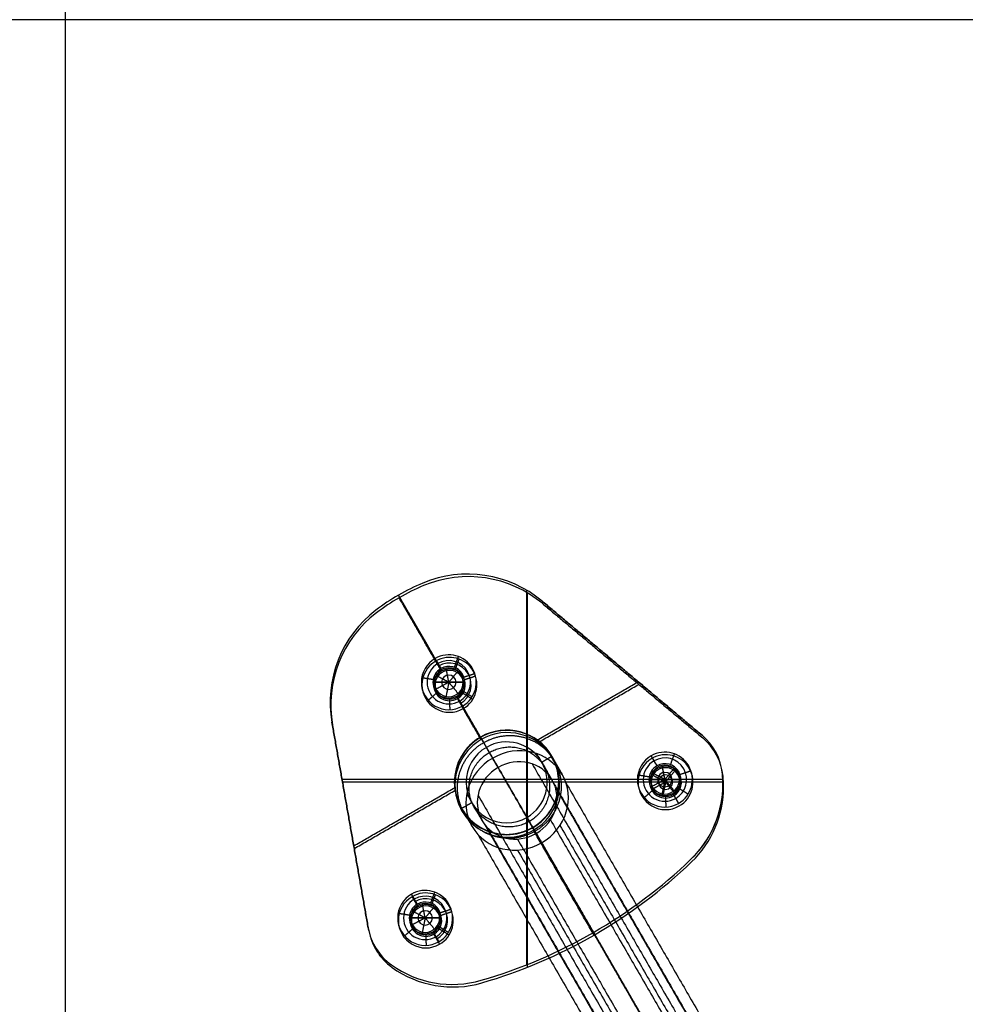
# Model space of a CAD drawing. Header units: millimetres. Extents: x -308 to 308, y -299 to 301.
# Tile 8 of 10: x 0 to 163, y -170 to 1. Entities that reach past the tile are written whole.
import ezdxf

# ---------------------------------------------------------------- set-up
doc = ezdxf.new("R2010")
doc.units = ezdxf.units.MM
doc.header["$MEASUREMENT"] = 0
doc.layers.add('Soround legs', color=7, linetype='Continuous', true_color=0x616161)
doc.layers.add('Sorund table top', color=7, linetype='Continuous', true_color=0x6d9c84)

msp = doc.modelspace()

# ---------------------------------------------------------------- linework, layer by layer
at = {"layer": 'Soround legs'}
for centre, radius, start, end in [((77.15, -115.3, 420.53), 20, 50, 112.8051), ((77.15, -115.3, 422.53), 20, 50, 112.8051), ((77.15, -115.3, 421.53), 20, 50, 112.8051), ((77.15, -115.3, 420.53), 20, 50, 112.8051), ((77.15, -115.3, 422.53), 20, 50, 112.8051), ((77.15, -115.3, 422.53), 20, 50, 112.8051), ((77.15, -115.3, 422.53), 20, 50, 112.8051), ((77.15, -115.3, 420.53), 20, 50, 112.8051), ((77.15, -115.3, 421.53), 20, 50, 112.8051), ((83.89, -131.34, 422.53), 37.4, 112.8051, 127.1949), ((83.89, -131.34, 422.53), 37.4, 112.8051, 127.1949), ((83.89, -131.34, 420.53), 37.4, 112.8051, 127.1949), ((83.89, -131.34, 421.53), 37.4, 112.8051, 127.1949), ((83.89, -131.34, 422.53), 37.4, 112.8051, 120), ((83.89, -131.34, 420.53), 37.4, 112.8051, 120), ((83.89, -131.34, 421.53), 37.4, 112.8051, 120), ((83.89, -131.34, 420.53), 37.4, 112.8051, 120), ((83.89, -131.34, 422.53), 37.4, 112.8051, 120), ((83.89, -131.34, 420.53), 37.4, 120, 127.1949), ((83.89, -131.34, 422.53), 37.4, 120, 127.1949), ((83.89, -131.34, 422.53), 37.4, 120, 127.1949), ((83.89, -131.34, 420.53), 37.4, 120, 127.1949), ((83.89, -131.34, 421.53), 37.4, 120, 127.1949), ((73.38, -117.48, 420.53), 20, 127.1949, 190), ((73.38, -117.48, 422.53), 20, 127.1949, 190), ((73.38, -117.48, 421.53), 20, 127.1949, 190), ((73.38, -117.48, 420.53), 20, 127.1949, 190), ((73.38, -117.48, 422.53), 20, 127.1949, 190), ((73.38, -117.48, 422.53), 20, 127.1949, 190), ((73.38, -117.48, 422.53), 20, 127.1949, 190), ((73.38, -117.48, 420.53), 20, 127.1949, 190), ((73.38, -117.48, 421.53), 20, 127.1949, 190), ((73.89, -114.02, 420.53), 4.75, 120, 300), ((73.89, -114.02, 420.53), 4.75, 120, 300), ((73.89, -114.02, 420.53), 4.75, 300, 120), ((73.89, -114.02, 420.53), 4.75, 300, 120), ((73.89, -114.02, 421.53), 3.75, 300, 120), ((73.89, -114.02, 421.53), 3.75, 120, 300), ((73.89, -114.02, 422.53), 2.75, 120, 300), ((73.89, -114.02, 422.53), 2.75, 120, 300), ((73.89, -114.02, 422.53), 2.5, 0, 180), ((73.89, -114.02, 432.53), 2.5, 0, 180), ((73.89, -114.02, 422.53), 2.5, 0, 180), ((73.89, -114.02, 432.53), 2.5, 360, 180), ((73.89, -114.02, 427.53), 2.5, 0, 180), ((73.89, -114.02, 422.53), 2.75, 300, 120), ((73.89, -114.02, 422.53), 2.75, 300, 120), ((73.89, -114.02, 422.53), 2.5, 180, 0), ((73.89, -114.02, 432.53), 2.5, 180, 0), ((73.89, -114.02, 427.53), 2.5, 180, 0), ((73.89, -114.02, 432.53), 2.5, 180, 0), ((73.89, -114.02, 422.53), 2.5, 180, 360), ((73.89, -114.02, 433.28), 1.25, 0, 180), ((73.89, -114.02, 433.28), 1.25, 180, 0), ((83.89, -131.34, 420.53), 9.05, 300, 120), ((83.89, -131.34, 422.53), 9.05, 300, 120), ((83.89, -131.34, 421.53), 9.05, 300, 120), ((83.89, -131.34, 420.53), 9.05, 300, 120), ((83.89, -131.34, 422.53), 9.05, 300, 120), ((83.89, -131.34, 382.11), 9, 300, 120), ((83.89, -131.34, 382.11), 9, 300, 120), ((83.89, -131.34, 422.53), 9, 300, 120), ((83.89, -131.34, 402.32), 9, 300, 120), ((83.89, -131.34, 420.53), 9.05, 120, 300), ((83.89, -131.34, 422.53), 9.05, 120, 300), ((83.89, -131.34, 420.53), 9.05, 120, 300), ((83.89, -131.34, 422.53), 9.05, 120, 300), ((83.89, -131.34, 421.53), 9.05, 120, 300), ((83.89, -131.34, 382.11), 9, 120, 300), ((83.89, -131.34, 422.53), 9, 120, 300), ((83.89, -131.34, 402.32), 9, 120, 300), ((83.89, -131.34, 382.11), 9, 120, 300), ((83.89, -131.34, 422.53), 7, 300, 120), ((83.89, -131.34, 422.53), 7, 300, 120), ((83.89, -131.34, 382.11), 7, 300, 120), ((83.89, -131.34, 402.32), 7, 300, 120), ((83.89, -131.34, 382.11), 7, 300, 120), ((111.25, -130.86, 420.53), 10, 5.7737, 50), ((111.25, -130.86, 422.53), 10, 5.7737, 50), ((111.25, -130.86, 421.53), 10, 5.7737, 50), ((111.25, -130.86, 420.53), 10, 5.7737, 50), ((111.25, -130.86, 422.53), 10, 5.7737, 50), ((111.25, -130.86, 422.53), 10, 5.7737, 50), ((111.25, -130.86, 422.53), 10, 5.7737, 50), ((111.25, -130.86, 420.53), 10, 5.7737, 50), ((111.25, -130.86, 421.53), 10, 5.7737, 50), ((83.89, -131.34, 422.53), 7, 120, 300), ((83.89, -131.34, 382.11), 7, 120, 300), ((83.89, -131.34, 422.53), 7, 120, 300), ((83.89, -131.34, 382.11), 7, 120, 300), ((83.89, -131.34, 402.32), 7, 120, 300), ((111.25, -130.86, 420.53), 4.75, 120, 300), ((111.25, -130.86, 420.53), 4.75, 120, 300), ((111.25, -130.86, 421.53), 3.75, 120, 300), ((111.25, -130.86, 420.53), 4.75, 300, 120), ((111.25, -130.86, 420.53), 4.75, 300, 120), ((111.25, -130.86, 421.53), 3.75, 300, 120), ((111.25, -130.86, 422.53), 2.75, 120, 300), ((111.25, -130.86, 422.53), 2.75, 120, 300), ((111.25, -130.86, 422.53), 2.5, 0, 180), ((111.25, -130.86, 432.53), 2.5, 0, 180), ((111.25, -130.86, 422.53), 2.5, 0, 180), ((111.25, -130.86, 432.53), 2.5, 360, 180), ((111.25, -130.86, 427.53), 2.5, 0, 180), ((111.25, -130.86, 422.53), 2.75, 300, 120), ((111.25, -130.86, 422.53), 2.75, 300, 120), ((111.25, -130.86, 422.53), 2.5, 180, 0), ((111.25, -130.86, 432.53), 2.5, 180, 0), ((111.25, -130.86, 427.53), 2.5, 180, 0), ((111.25, -130.86, 432.53), 2.5, 180, 0), ((111.25, -130.86, 422.53), 2.5, 180, 360), ((111.25, -130.86, 433.28), 1.25, 0, 180), ((111.25, -130.86, 433.28), 1.25, 180, 0), ((103.29, -131.66, 420.53), 18, 313.8489, 5.7737), ((103.29, -131.66, 422.53), 18, 313.8489, 5.7737), ((103.29, -131.66, 421.53), 18, 313.8489, 5.7737), ((103.29, -131.66, 420.53), 18, 313.8489, 5.7737), ((103.29, -131.66, 422.53), 18, 313.8489, 5.7737), ((103.29, -131.66, 422.53), 18, 0, 5.7737), ((103.29, -131.66, 420.53), 18, 0, 5.7737), ((103.29, -131.66, 422.53), 18, 0, 5.7737), ((103.29, -131.66, 421.53), 18, 0, 5.7737), ((103.29, -131.66, 422.53), 18, 313.8489, 360), ((103.29, -131.66, 420.53), 18, 313.8489, 360), ((103.29, -131.66, 422.53), 18, 313.8489, 360), ((103.29, -131.66, 421.53), 18, 313.8489, 0), ((55.14, -81.54, 420.53), 87.5, 286.1511, 313.8489), ((55.14, -81.54, 422.53), 87.5, 286.1511, 313.8489), ((55.14, -81.54, 421.53), 87.5, 286.1511, 313.8489), ((55.14, -81.54, 420.53), 87.5, 286.1511, 313.8489), ((55.14, -81.54, 422.53), 87.5, 286.1511, 313.8489), ((55.14, -81.54, 422.53), 87.5, 286.1511, 313.8489), ((55.14, -81.54, 422.53), 87.5, 286.1511, 313.8489), ((55.14, -81.54, 420.53), 87.5, 286.1511, 313.8489), ((55.14, -81.54, 421.53), 87.5, 286.1511, 313.8489), ((69.8, -154.79, 420.53), 4.75, 120, 300), ((69.8, -154.79, 420.53), 4.75, 120, 300), ((69.8, -154.79, 421.53), 3.75, 120, 300), ((69.8, -154.79, 420.53), 4.75, 300, 120), ((69.8, -154.79, 420.53), 4.75, 300, 120), ((69.8, -154.79, 421.53), 3.75, 300, 120), ((69.8, -154.79, 422.53), 2.75, 120, 300), ((69.8, -154.79, 422.53), 2.75, 120, 300), ((69.8, -154.79, 422.53), 2.5, 0, 180), ((69.8, -154.79, 432.53), 2.5, 0, 180), ((69.8, -154.79, 422.53), 2.5, 0, 180), ((69.8, -154.79, 432.53), 2.5, 0, 180), ((69.8, -154.79, 427.53), 2.5, 0, 180), ((69.8, -154.79, 422.53), 2.75, 300, 120), ((69.8, -154.79, 422.53), 2.75, 300, 120), ((69.8, -154.79, 422.53), 2.5, 180, 0), ((69.8, -154.79, 432.53), 2.5, 180, 0), ((69.8, -154.79, 427.53), 2.5, 180, 0), ((69.8, -154.79, 432.53), 2.5, 180, 0), ((69.8, -154.79, 422.53), 2.5, 180, 360), ((69.8, -154.79, 433.28), 1.25, 0, 180), ((69.8, -154.79, 433.28), 1.25, 180, 0), ((69.8, -154.79, 420.53), 10, 190, 234.2263), ((69.8, -154.79, 422.53), 10, 190, 234.2263), ((69.8, -154.79, 421.53), 10, 190, 234.2263), ((69.8, -154.79, 420.53), 10, 190, 234.2263), ((69.8, -154.79, 422.53), 10, 190, 234.2263), ((69.8, -154.79, 422.53), 10, 190, 234.2263), ((69.8, -154.79, 422.53), 10, 190, 234.2263), ((69.8, -154.79, 420.53), 10, 190, 234.2263), ((69.8, -154.79, 421.53), 10, 190, 234.2263), ((74.48, -148.3, 420.53), 18, 234.2263, 286.1511), ((74.48, -148.3, 422.53), 18, 234.2263, 286.1511), ((74.48, -148.3, 421.53), 18, 234.2263, 286.1511), ((74.48, -148.3, 420.53), 18, 234.2263, 286.1511), ((74.48, -148.3, 422.53), 18, 234.2263, 286.1511), ((74.48, -148.3, 422.53), 18, 234.2263, 286.1511), ((74.48, -148.3, 422.53), 18, 234.2263, 286.1511), ((74.48, -148.3, 420.53), 18, 234.2263, 286.1511), ((74.48, -148.3, 421.53), 18, 234.2263, 286.1511)]:
    msp.add_arc(centre, radius, start, end, dxfattribs=at)
at = {"layer": 'Soround legs', "extrusion": (0.866025, 0.5, -4.04489e-11)}
msp.add_arc((-215.69, 382.11, 6.99), 69, 340, 360, dxfattribs=at)
at = {"layer": 'Soround legs', "extrusion": (0.866025, 0.5, 6.83204e-15)}
msp.add_arc((-215.69, 382.11, 6.99), 69, 340, 360, dxfattribs=at)
at = {"layer": 'Soround legs', "extrusion": (0.866025, 0.5, 4.93038e-32)}
msp.add_arc((-215.69, 382.11, 6.99), 67, 340, 360, dxfattribs=at)
at = {"layer": 'Soround legs', "extrusion": (0.866025, 0.5, -4.16543e-11)}
msp.add_arc((-215.69, 382.11, 6.99), 67, 340, 0, dxfattribs=at)
at = {"layer": 'Soround legs', "extrusion": (-0.17101, 0.296198, 0.939693)}
for radius, start, end in [(9, 90, 270), (9, 90, 270), (9, 270, 90), (9, 270, 90), (7, 90, 270), (7, 90, 270), (7, 270, 90), (7, 270, 90)]:
    msp.add_arc((-6.99, 273.37, 285.3), radius, start, end, dxfattribs=at)
at = {"layer": 'Soround legs', "extrusion": (0.866025, 0.5, 5.26506e-11)}
msp.add_arc((-215.69, 382.11, 6.99), 53, 340, 0, dxfattribs=at)
at = {"layer": 'Soround legs', "extrusion": (0.866025, 0.5, 6.92508e-15)}
msp.add_arc((-215.69, 382.11, 6.99), 53, 340, 360, dxfattribs=at)
at = {"layer": 'Soround legs', "extrusion": (0.866025, 0.5, 0)}
msp.add_arc((-215.69, 382.11, 6.99), 51, 340, 0, dxfattribs=at)
at = {"layer": 'Soround legs', "extrusion": (0.866025, 0.5, 5.47293e-11)}
msp.add_arc((-215.69, 382.11, 6.99), 51, 340, 360, dxfattribs=at)
at = {"layer": 'Soround legs'}
for points in [[(69.4, -96.86, 422.53), (69.4, -96.86, 421.53), (69.4, -96.86, 420.53)], [(69.4, -96.86, 420.53), (69.4, -96.86, 421.53), (69.4, -96.86, 422.53)], [(69.4, -96.86, 422.53), (69.4, -96.86, 421.53), (69.4, -96.86, 420.53)], [(69.4, -96.86, 420.53), (69.4, -96.86, 421.53), (69.4, -96.86, 422.53)], [(80.14, -95.52, 422.53), (80.14, -95.52, 421.53), (80.14, -95.52, 420.53)], [(80.25, -95.54, 422.53), (80.25, -95.54, 421.53), (80.25, -95.54, 420.53)], [(67.53, -97.71, 422.53), (67.53, -97.71, 421.53), (67.53, -97.71, 420.53)], [(87.33, -98.08, 422.53), (87.33, -130.49, 422.53), (87.33, -162.9, 422.53)], [(62.95, -100.35, 422.53), (62.95, -100.35, 421.53), (62.95, -100.35, 420.53)], [(65.19, -98.95, 420.53), (65.19, -98.95, 421.53), (65.19, -98.95, 422.53)], [(71.52, -109.9, 420.53), (68.36, -104.43, 420.53), (65.19, -98.95, 420.53)], [(72.52, -111.64, 422.53), (68.86, -105.29, 422.53), (65.19, -98.95, 422.53)], [(65.19, -98.95, 422.53), (65.19, -98.95, 421.53), (65.19, -98.95, 420.53)], [(65.19, -98.95, 422.53), (65.19, -98.95, 421.53), (65.19, -98.95, 420.53)], [(90.01, -99.98, 422.53), (90.01, -99.98, 421.53), (90.01, -99.98, 420.53)], [(90.01, -99.98, 420.53), (103.84, -111.59, 420.53), (117.68, -123.2, 420.53)], [(117.68, -123.2, 422.53), (103.84, -111.59, 422.53), (90.01, -99.98, 422.53)], [(90.01, -99.98, 422.53), (90.01, -99.98, 421.53), (90.01, -99.98, 420.53)], [(90.01, -99.98, 421.53), (103.84, -111.59, 421.53), (117.68, -123.2, 421.53)], [(90.01, -99.98, 420.53), (103.84, -111.59, 420.53), (117.68, -123.2, 420.53)], [(90.01, -99.98, 422.53), (103.84, -111.59, 422.53), (117.68, -123.2, 422.53)], [(90.01, -99.98, 422.53), (103.84, -111.59, 422.53), (117.68, -123.2, 422.53)], [(90.01, -99.98, 422.53), (90.01, -99.98, 421.53), (90.01, -99.98, 420.53)], [(117.68, -123.2, 420.53), (103.84, -111.59, 420.53), (90.01, -99.98, 420.53)], [(90.01, -99.98, 420.53), (90.01, -99.98, 421.53), (90.01, -99.98, 422.53)], [(90.01, -99.98, 422.53), (103.84, -111.59, 422.53), (117.68, -123.2, 422.53)], [(117.68, -123.2, 421.53), (103.84, -111.59, 421.53), (90.01, -99.98, 421.53)], [(61.28, -101.55, 422.53), (61.28, -101.55, 421.53), (61.28, -101.55, 420.53)], [(61.28, -101.55, 420.53), (61.28, -101.55, 421.53), (61.28, -101.55, 422.53)], [(61.28, -101.55, 422.53), (61.28, -101.55, 421.53), (61.28, -101.55, 420.53)], [(61.28, -101.55, 420.53), (61.28, -101.55, 421.53), (61.28, -101.55, 422.53)], [(54.71, -110.29, 422.53), (54.71, -110.29, 421.53), (54.71, -110.29, 420.53)], [(54.75, -110.18, 422.53), (54.75, -110.18, 421.53), (54.75, -110.18, 420.53)], [(71.52, -109.9, 420.53), (72.02, -110.77, 421.53), (72.52, -111.64, 422.53)], [(72.52, -111.64, 422.53), (72.02, -110.77, 421.53), (71.52, -109.9, 420.53)], [(74.86, -111.44, 422.53), (75.21, -110.51, 421.53), (75.57, -109.57, 420.53)], [(73.89, -114.02, 434.03), (73.65, -112.79, 433.28), (73.41, -111.56, 432.53)], [(73.41, -111.56, 432.53), (73.41, -111.56, 427.53), (73.41, -111.56, 422.53)], [(73.89, -114.02, 434.03), (74.69, -113.05, 433.28), (75.48, -112.08, 432.53)], [(75.48, -112.08, 432.53), (75.48, -112.08, 427.53), (75.48, -112.08, 422.53)], [(103.84, -111.59, 420.53), (103.84, -111.59, 421.53), (103.84, -111.59, 422.53)], [(103.84, -111.59, 420.53), (103.84, -111.59, 421.53), (103.84, -111.59, 422.53)], [(71.18, -113.57, 422.53), (70.19, -113.41, 421.53), (69.21, -113.24, 420.53)], [(71.39, -114.02, 432.53), (71.39, -114.02, 427.53), (71.39, -114.02, 422.53)], [(73.89, -114.02, 434.03), (72.64, -114.02, 433.28), (71.39, -114.02, 432.53)], [(71.39, -114.02, 432.53), (72.64, -114.02, 433.28), (73.89, -114.02, 434.03)], [(71.39, -114.02, 422.53), (71.39, -114.02, 427.53), (71.39, -114.02, 432.53)], [(73.89, -114.02, 434.03), (72.79, -113.43, 433.28), (71.69, -112.84, 432.53)], [(71.69, -112.84, 432.53), (71.69, -112.84, 427.53), (71.69, -112.84, 422.53)], [(73.89, -114.02, 434.03), (72.79, -114.61, 433.28), (71.69, -115.2, 432.53)], [(73.89, -114.02, 434.03), (73.65, -115.24, 433.28), (73.41, -116.47, 432.53)], [(76.39, -114.02, 432.53), (75.14, -114.02, 433.28), (73.89, -114.02, 434.03)], [(73.89, -114.02, 434.03), (74.69, -114.98, 433.28), (75.48, -115.95, 432.53)], [(73.89, -114.02, 434.03), (75.14, -114.02, 433.28), (76.39, -114.02, 432.53)], [(76.39, -114.02, 422.53), (76.39, -114.02, 427.53), (76.39, -114.02, 432.53)], [(76.39, -114.02, 432.53), (76.39, -114.02, 427.53), (76.39, -114.02, 422.53)], [(76.5, -113.13, 422.53), (77.44, -112.81, 421.53), (78.39, -112.49, 420.53)], [(89.2, -124, 420.53), (97.92, -118.97, 420.53), (106.64, -113.93, 420.53)], [(89.2, -124, 422.53), (97.92, -118.97, 422.53), (106.64, -113.93, 422.53)], [(71.83, -115.83, 422.53), (71.07, -116.49, 421.53), (70.32, -117.15, 420.53)], [(71.69, -115.2, 432.53), (71.69, -115.2, 427.53), (71.69, -115.2, 422.53)], [(76.23, -115.47, 422.53), (77.08, -116, 421.53), (77.93, -116.52, 420.53)], [(73.41, -116.47, 432.53), (73.41, -116.47, 427.53), (73.41, -116.47, 422.53)], [(73.98, -116.77, 422.53), (74.02, -117.76, 421.53), (74.05, -118.76, 420.53)], [(75.27, -116.4, 422.53), (75.77, -117.26, 421.53), (76.27, -118.13, 420.53)], [(79.37, -123.5, 422.53), (77.32, -119.95, 422.53), (75.27, -116.4, 422.53)], [(76.27, -118.13, 420.53), (75.77, -117.26, 421.53), (75.27, -116.4, 422.53)], [(75.48, -115.95, 432.53), (75.48, -115.95, 427.53), (75.48, -115.95, 422.53)], [(79.37, -123.5, 420.53), (77.82, -120.81, 420.53), (76.27, -118.13, 420.53)], [(59.95, -156.52, 420.53), (56.82, -138.74, 420.53), (53.68, -120.95, 420.53)], [(53.68, -120.95, 420.53), (53.68, -120.95, 421.53), (53.68, -120.95, 422.53)], [(53.68, -120.95, 422.53), (56.82, -138.74, 422.53), (59.95, -156.52, 422.53)], [(59.95, -156.52, 421.53), (56.82, -138.74, 421.53), (53.68, -120.95, 421.53)], [(53.68, -120.95, 420.53), (53.68, -120.95, 421.53), (53.68, -120.95, 422.53)], [(59.95, -156.52, 420.53), (56.82, -138.74, 420.53), (53.68, -120.95, 420.53)], [(59.95, -156.52, 422.53), (56.82, -138.74, 422.53), (53.68, -120.95, 422.53)], [(59.95, -156.52, 422.53), (56.82, -138.74, 422.53), (53.68, -120.95, 422.53)], [(53.68, -120.95, 420.53), (56.82, -138.74, 420.53), (59.95, -156.52, 420.53)], [(59.95, -156.52, 422.53), (56.82, -138.74, 422.53), (53.68, -120.95, 422.53)], [(53.68, -120.95, 422.53), (53.68, -120.95, 421.53), (53.68, -120.95, 420.53)], [(53.68, -120.95, 421.53), (56.82, -138.74, 421.53), (59.95, -156.52, 421.53)], [(53.68, -120.95, 420.53), (53.68, -120.95, 421.53), (53.68, -120.95, 422.53)], [(83.6, -122.34, 382.11), (83.6, -122.34, 402.32), (83.6, -122.34, 422.53)], [(79.37, -123.5, 420.53), (79.37, -123.5, 421.53), (79.37, -123.5, 422.53)], [(79.37, -123.5, 422.53), (79.37, -123.5, 421.53), (79.37, -123.5, 420.53)], [(80.39, -125.27, 422.53), (79.89, -124.41, 422.53), (79.39, -123.54, 422.53)], [(79.39, -123.54, 422.53), (79.39, -123.54, 402.32), (79.39, -123.54, 382.11)], [(79.39, -123.54, 382.11), (79.39, -123.54, 402.32), (79.39, -123.54, 422.53)], [(83.66, -124.34, 382.11), (83.66, -124.34, 402.32), (83.66, -124.34, 422.53)], [(87.08, -122.87, 422.53), (87.08, -122.87, 421.53), (87.08, -122.87, 420.53)], [(117.68, -123.2, 420.53), (117.68, -123.2, 421.53), (117.68, -123.2, 422.53)], [(117.68, -123.2, 420.53), (117.68, -123.2, 421.53), (117.68, -123.2, 422.53)], [(117.68, -123.2, 422.53), (117.68, -123.2, 421.53), (117.68, -123.2, 420.53)], [(117.68, -123.2, 420.53), (117.68, -123.2, 421.53), (117.68, -123.2, 422.53)], [(80.39, -125.27, 382.11), (80.39, -125.27, 402.32), (80.39, -125.27, 422.53)], [(80.39, -125.27, 422.53), (80.39, -125.27, 402.32), (80.39, -125.27, 382.11)], [(90.66, -125.4, 382.11), (90.66, -125.4, 402.32), (90.66, -125.4, 422.53)], [(76.25, -126.58, 382.11), (76.25, -126.58, 402.32), (76.25, -126.58, 422.53)], [(77.95, -127.64, 382.11), (77.95, -127.64, 402.32), (77.95, -127.64, 422.53)], [(81.47, -127.15, 358.51), (113.69, -182.95, 181.48), (145.91, -238.75, 4.45)], [(145.91, -238.75, 4.45), (113.69, -182.95, 181.48), (81.47, -127.15, 358.51)], [(89.05, -126.35, 359.64), (121.26, -182.15, 182.61), (153.48, -237.95, 5.58)], [(89.16, -126.72, 382.11), (89.16, -126.72, 402.32), (89.16, -126.72, 422.53)], [(89.96, -127.84, 422.53), (90.82, -127.34, 422.53), (91.69, -126.84, 422.53)], [(108.87, -126.74, 420.53), (109.37, -127.61, 421.53), (109.87, -128.48, 422.53)], [(109.87, -128.48, 422.53), (109.37, -127.61, 421.53), (108.87, -126.74, 420.53)], [(112.22, -128.28, 422.53), (112.57, -127.35, 421.53), (112.92, -126.41, 420.53)], [(120.09, -126.18, 422.53), (120.09, -126.18, 421.53), (120.09, -126.18, 420.53)], [(120.09, -126.18, 422.53), (120.09, -126.18, 421.53), (120.09, -126.18, 420.53)], [(146.85, -240.38, 5.14), (114.63, -184.58, 182.17), (82.41, -128.77, 359.2)], [(82.41, -128.77, 359.2), (114.63, -184.58, 182.17), (146.85, -240.38, 5.14)], [(88.3, -128.15, 360.07), (120.52, -183.95, 183.04), (152.74, -239.75, 6.01)], [(92.46, -128.43, 422.53), (92.46, -128.43, 421.53), (92.46, -128.43, 420.53)], [(111.25, -130.86, 434.03), (111.01, -129.63, 433.28), (110.76, -128.41, 432.53)], [(110.76, -128.41, 432.53), (110.76, -128.41, 427.53), (110.76, -128.41, 422.53)], [(111.25, -130.86, 434.03), (112.04, -129.89, 433.28), (112.84, -128.92, 432.53)], [(112.84, -128.92, 432.53), (112.84, -128.92, 427.53), (112.84, -128.92, 422.53)], [(113.85, -129.97, 422.53), (114.8, -129.65, 421.53), (115.75, -129.33, 420.53)], [(55.42, -130.8, 422.53), (82.08, -130.8, 422.53), (108.75, -130.8, 422.53)], [(74.96, -129.86, 422.53), (74.96, -129.86, 421.53), (74.96, -129.86, 420.53)], [(108.54, -130.41, 422.53), (107.55, -130.25, 421.53), (106.56, -130.08, 420.53)], [(108.75, -130.86, 432.53), (108.75, -130.86, 427.53), (108.75, -130.86, 422.53)], [(111.25, -130.86, 434.03), (110, -130.86, 433.28), (108.75, -130.86, 432.53)], [(108.75, -130.86, 432.53), (110, -130.86, 433.28), (111.25, -130.86, 434.03)], [(108.75, -130.86, 422.53), (108.75, -130.86, 427.53), (108.75, -130.86, 432.53)], [(111.25, -130.86, 434.03), (110.15, -130.27, 433.28), (109.04, -129.68, 432.53)], [(109.04, -129.68, 432.53), (109.04, -129.68, 427.53), (109.04, -129.68, 422.53)], [(111.25, -130.86, 434.03), (110.15, -131.45, 433.28), (109.04, -132.04, 432.53)], [(111.25, -130.86, 434.03), (111.01, -132.08, 433.28), (110.76, -133.31, 432.53)], [(113.75, -130.86, 432.53), (112.5, -130.86, 433.28), (111.25, -130.86, 434.03)], [(111.25, -130.86, 434.03), (112.04, -131.82, 433.28), (112.84, -132.79, 432.53)], [(111.25, -130.86, 434.03), (112.5, -130.86, 433.28), (113.75, -130.86, 432.53)], [(113.75, -130.8, 422.53), (117.51, -130.8, 422.53), (121.27, -130.8, 422.53)], [(113.75, -130.86, 422.53), (113.75, -130.86, 427.53), (113.75, -130.86, 432.53)], [(113.75, -130.86, 432.53), (113.75, -130.86, 427.53), (113.75, -130.86, 422.53)], [(121.2, -129.85, 422.53), (121.2, -129.85, 421.53), (121.2, -129.85, 420.53)], [(121.2, -129.85, 420.53), (121.2, -129.85, 421.53), (121.2, -129.85, 422.53)], [(121.2, -129.85, 422.53), (121.2, -129.85, 421.53), (121.2, -129.85, 420.53)], [(121.2, -129.85, 420.53), (121.2, -129.85, 421.53), (121.2, -129.85, 422.53)], [(121.26, -130.64, 422.53), (121.26, -130.64, 421.53), (121.26, -130.64, 420.53)], [(57.45, -142.33, 420.53), (66.17, -137.3, 420.53), (74.89, -132.26, 420.53)], [(57.45, -142.33, 422.53), (66.17, -137.3, 422.53), (74.89, -132.26, 422.53)], [(90.8, -132.48, 382.11), (90.8, -132.48, 402.32), (90.8, -132.48, 422.53)], [(92.29, -132.15, 362.06), (124.51, -187.95, 185.03), (156.72, -243.75, 8)], [(92.77, -132.8, 382.11), (92.77, -132.8, 402.32), (92.77, -132.8, 422.53)], [(94.17, -131.49, 362.19), (126.39, -187.29, 185.16), (158.61, -243.09, 8.13)], [(109.18, -132.67, 422.53), (108.43, -133.33, 421.53), (107.68, -133.99, 420.53)], [(109.04, -132.04, 432.53), (109.04, -132.04, 427.53), (109.04, -132.04, 422.53)], [(112.84, -132.79, 432.53), (112.84, -132.79, 427.53), (112.84, -132.79, 422.53)], [(113.59, -132.31, 422.53), (114.43, -132.84, 421.53), (115.28, -133.37, 420.53)], [(121.29, -131.66, 422.53), (121.29, -131.66, 421.53), (121.29, -131.66, 420.53)], [(121.29, -131.66, 420.53), (121.29, -131.66, 421.53), (121.29, -131.66, 422.53)], [(75.37, -134.23, 382.11), (75.37, -134.23, 402.32), (75.37, -134.23, 422.53)], [(77, -133.3, 359.64), (109.21, -189.1, 182.61), (141.43, -244.9, 5.58)], [(77.27, -133.59, 382.11), (77.27, -133.59, 402.32), (77.27, -133.59, 422.53)], [(78.93, -133.56, 360.07), (111.15, -189.36, 183.04), (143.36, -245.16, 6.01)], [(110.76, -133.31, 432.53), (110.76, -133.31, 427.53), (110.76, -133.31, 422.53)], [(111.34, -133.61, 422.53), (111.37, -134.61, 421.53), (111.41, -135.6, 420.53)], [(112.62, -133.24, 422.53), (113.12, -134.1, 421.53), (113.62, -134.97, 420.53)], [(113.62, -134.97, 420.53), (113.12, -134.1, 421.53), (112.62, -133.24, 422.53)], [(76.1, -135.84, 422.53), (76.97, -135.34, 422.53), (77.83, -134.84, 422.53)], [(91.58, -136.12, 422.53), (91.58, -136.12, 421.53), (91.58, -136.12, 420.53)], [(77.09, -137.3, 422.53), (77.09, -137.3, 421.53), (77.09, -137.3, 420.53)], [(81.43, -137.89, 382.11), (81.43, -137.89, 402.32), (81.43, -137.89, 422.53)], [(88.39, -139.13, 422.53), (87.89, -138.27, 422.53), (87.39, -137.4, 422.53)], [(87.39, -137.4, 422.53), (87.39, -137.4, 402.32), (87.39, -137.4, 382.11)], [(87.39, -137.4, 382.11), (87.39, -137.4, 402.32), (87.39, -137.4, 422.53)], [(91.46, -137.84, 363.7), (123.68, -193.65, 186.67), (155.89, -249.45, 9.64)], [(120.18, -137.87, 422.53), (120.18, -137.87, 421.53), (120.18, -137.87, 420.53)], [(56.82, -138.74, 420.53), (56.82, -138.74, 421.53), (56.82, -138.74, 422.53)], [(56.82, -138.74, 420.53), (56.82, -138.74, 421.53), (56.82, -138.74, 422.53)], [(80.4, -139.01, 362.06), (112.62, -194.82, 185.03), (144.83, -250.62, 8)], [(88.39, -139.13, 382.11), (88.39, -139.13, 402.32), (88.39, -139.13, 422.53)], [(88.39, -139.13, 422.53), (88.39, -139.13, 402.32), (88.39, -139.13, 382.11)], [(88.42, -139.17, 422.53), (88.42, -139.17, 421.53), (88.42, -139.17, 420.53)], [(98.89, -157.32, 420.53), (93.66, -148.25, 420.53), (88.42, -139.17, 420.53)], [(98.89, -157.32, 422.53), (93.66, -148.25, 422.53), (88.42, -139.17, 422.53)], [(88.42, -139.17, 420.53), (88.42, -139.17, 421.53), (88.42, -139.17, 422.53)], [(93.11, -138.81, 364.3), (125.32, -194.61, 187.28), (157.54, -250.41, 10.25)], [(119.47, -139.54, 422.53), (119.47, -139.54, 421.53), (119.47, -139.54, 420.53)], [(78.88, -140.31, 362.19), (111.1, -196.11, 185.16), (143.32, -251.92, 8.13)], [(80.72, -139.76, 382.11), (80.72, -139.76, 402.32), (80.72, -139.76, 422.53)], [(84.19, -140.38, 422.53), (84.19, -140.38, 421.53), (84.19, -140.38, 420.53)], [(85.75, -141.14, 363.7), (117.96, -196.95, 186.67), (150.18, -252.75, 9.64)], [(88.99, -140.17, 363.98), (121.21, -195.97, 186.95), (153.43, -251.77, 9.93)], [(153.43, -251.77, 9.93), (121.21, -195.97, 186.95), (88.99, -140.17, 363.98)], [(85.76, -143.05, 364.3), (117.97, -198.85, 187.28), (150.19, -254.65, 10.25)], [(154.36, -253.4, 10.61), (122.15, -197.6, 187.64), (89.93, -141.79, 364.67)], [(89.93, -141.79, 364.67), (122.15, -197.6, 187.64), (154.36, -253.4, 10.61)], [(115.76, -144.64, 422.53), (115.76, -144.64, 421.53), (115.76, -144.64, 420.53)], [(115.76, -144.64, 420.53), (115.76, -144.64, 421.53), (115.76, -144.64, 422.53)], [(115.76, -144.64, 420.53), (115.76, -144.64, 421.53), (115.76, -144.64, 422.53)], [(115.76, -144.64, 422.53), (115.76, -144.64, 421.53), (115.76, -144.64, 420.53)], [(67.42, -150.67, 420.53), (67.92, -151.54, 421.53), (68.42, -152.41, 422.53)], [(68.42, -152.41, 422.53), (67.92, -151.54, 421.53), (67.42, -150.67, 420.53)], [(70.77, -152.21, 422.53), (71.12, -151.28, 421.53), (71.47, -150.34, 420.53)], [(69.8, -154.79, 434.03), (69.56, -153.56, 433.28), (69.31, -152.34, 432.53)], [(69.31, -152.34, 432.53), (69.31, -152.34, 427.53), (69.31, -152.34, 422.53)], [(69.8, -154.79, 434.03), (70.59, -153.82, 433.28), (71.39, -152.86, 432.53)], [(71.39, -152.86, 432.53), (71.39, -152.86, 427.53), (71.39, -152.86, 422.53)], [(72.4, -153.9, 422.53), (73.35, -153.58, 421.53), (74.3, -153.26, 420.53)], [(67.09, -154.34, 422.53), (66.1, -154.18, 421.53), (65.11, -154.01, 420.53)], [(67.3, -154.79, 432.53), (67.3, -154.79, 427.53), (67.3, -154.79, 422.53)], [(69.8, -154.79, 434.03), (68.55, -154.79, 433.28), (67.3, -154.79, 432.53)], [(67.3, -154.79, 432.53), (68.55, -154.79, 433.28), (69.8, -154.79, 434.03)], [(67.3, -154.79, 422.53), (67.3, -154.79, 427.53), (67.3, -154.79, 432.53)], [(69.8, -154.79, 434.03), (68.7, -154.2, 433.28), (67.6, -153.61, 432.53)], [(67.6, -153.61, 432.53), (67.6, -153.61, 427.53), (67.6, -153.61, 422.53)], [(69.8, -154.79, 434.03), (68.7, -155.38, 433.28), (67.6, -155.97, 432.53)], [(69.8, -154.79, 434.03), (69.56, -156.01, 433.28), (69.31, -157.24, 432.53)], [(72.3, -154.79, 432.53), (71.05, -154.79, 433.28), (69.8, -154.79, 434.03)], [(69.8, -154.79, 434.03), (70.59, -155.75, 433.28), (71.39, -156.72, 432.53)], [(69.8, -154.79, 434.03), (71.05, -154.79, 433.28), (72.3, -154.79, 432.53)], [(72.3, -154.79, 422.53), (72.3, -154.79, 427.53), (72.3, -154.79, 432.53)], [(72.3, -154.79, 432.53), (72.3, -154.79, 427.53), (72.3, -154.79, 422.53)], [(59.95, -156.52, 422.53), (59.95, -156.52, 421.53), (59.95, -156.52, 420.53)], [(59.95, -156.52, 422.53), (59.95, -156.52, 421.53), (59.95, -156.52, 420.53)], [(59.95, -156.52, 422.53), (59.95, -156.52, 421.53), (59.95, -156.52, 420.53)], [(59.95, -156.52, 420.53), (59.95, -156.52, 421.53), (59.95, -156.52, 422.53)], [(67.73, -156.6, 422.53), (66.98, -157.26, 421.53), (66.23, -157.92, 420.53)], [(67.6, -155.97, 432.53), (67.6, -155.97, 427.53), (67.6, -155.97, 422.53)], [(71.39, -156.72, 432.53), (71.39, -156.72, 427.53), (71.39, -156.72, 422.53)], [(72.14, -156.24, 422.53), (72.98, -156.77, 421.53), (73.83, -157.3, 420.53)], [(69.31, -157.24, 432.53), (69.31, -157.24, 427.53), (69.31, -157.24, 422.53)], [(69.89, -157.54, 422.53), (69.92, -158.54, 421.53), (69.96, -159.54, 420.53)], [(71.17, -157.17, 422.53), (71.67, -158.04, 421.53), (72.17, -158.9, 420.53)], [(72.17, -158.9, 420.53), (71.67, -158.04, 421.53), (71.17, -157.17, 422.53)], [(98.89, -157.32, 422.53), (98.89, -157.32, 421.53), (98.89, -157.32, 420.53)], [(98.89, -157.32, 422.53), (98.89, -157.32, 421.53), (98.89, -157.32, 420.53)], [(61.33, -160.1, 422.53), (61.33, -160.1, 421.53), (61.33, -160.1, 420.53)], [(61.33, -160.1, 422.53), (61.33, -160.1, 421.53), (61.33, -160.1, 420.53)], [(63.95, -162.9, 420.53), (63.95, -162.9, 421.53), (63.95, -162.9, 422.53)], [(63.95, -162.9, 422.53), (63.95, -162.9, 421.53), (63.95, -162.9, 420.53)], [(63.95, -162.9, 422.53), (63.95, -162.9, 421.53), (63.95, -162.9, 420.53)], [(63.95, -162.9, 420.53), (63.95, -162.9, 421.53), (63.95, -162.9, 422.53)], [(71.41, -166.03, 422.53), (71.41, -166.03, 421.53), (71.41, -166.03, 420.53)], [(71.41, -166.03, 422.53), (71.41, -166.03, 421.53), (71.41, -166.03, 420.53)], [(79.48, -165.59, 422.53), (79.48, -165.59, 421.53), (79.48, -165.59, 420.53)], [(79.48, -165.59, 420.53), (79.48, -165.59, 421.53), (79.48, -165.59, 422.53)], [(79.48, -165.59, 420.53), (79.48, -165.59, 421.53), (79.48, -165.59, 422.53)], [(79.48, -165.59, 422.53), (79.48, -165.59, 421.53), (79.48, -165.59, 420.53)]]:
    msp.add_open_spline(points, degree=2, dxfattribs=at)
for points, knots in [([(88.39, -139.13, 422.53), (89.16, -138.69, 422.53), (89.83, -138.1, 422.53), (90.49, -137.52, 422.53), (91.57, -136.11, 422.53), (92.36, -134.52, 422.53), (92.82, -132.81, 422.53), (92.93, -131.04, 422.53), (92.7, -129.28, 422.53), (92.13, -127.6, 422.53), (91.24, -126.07, 422.53), (90.08, -124.74, 422.53), (88.67, -123.66, 422.53), (87.08, -122.87, 422.53), (85.37, -122.41, 422.53), (83.6, -122.3, 422.53), (81.84, -122.53, 422.53), (80.16, -123.1, 422.53), (79.39, -123.54, 422.53)], [0, 0, 0, 0.0625, 0.0625, 0.125, 0.1875, 0.25, 0.3125, 0.375, 0.4375, 0.5, 0.5625, 0.625, 0.6875, 0.75, 0.8125, 0.875, 0.9375, 1, 1, 1]), ([(79.39, -123.54, 422.53), (78.63, -123.99, 422.53), (77.29, -125.15, 422.53), (76.21, -126.56, 422.53), (75.43, -128.15, 422.53), (74.97, -129.86, 422.53), (74.85, -131.63, 422.53), (75.09, -133.39, 422.53), (75.37, -134.23, 422.53), (75.66, -135.07, 422.53), (76.54, -136.6, 422.53), (77.13, -137.27, 422.53), (77.71, -137.94, 422.53), (78.41, -138.48, 422.53), (79.12, -139.02, 422.53), (79.91, -139.41, 422.53), (80.71, -139.8, 422.53), (82.42, -140.26, 422.53), (83.3, -140.32, 422.53), (84.19, -140.38, 422.53), (85.07, -140.26, 422.53), (85.95, -140.14, 422.53), (86.79, -139.86, 422.53), (87.63, -139.57, 422.53), (88.39, -139.13, 422.53)], [1, 1, 1, 1.0625, 1.125, 1.1875, 1.25, 1.3125, 1.375, 1.4375, 1.4375, 1.5, 1.5625, 1.5625, 1.625, 1.625, 1.6875, 1.6875, 1.75, 1.8125, 1.8125, 1.875, 1.875, 1.9375, 1.9375, 2, 2, 2])]:
    msp.add_open_spline(points, degree=2, knots=knots, dxfattribs=at)
for points in [[(79.92, -124.45, 370.13), (84.52, -121.79, 370.13), (89.57, -123.17, 370.78), (92.14, -127.63, 371.69), (94.72, -132.08, 372.6), (93.39, -137.14, 373.25), (88.78, -139.8, 373.25)], [(88.78, -139.8, 373.25), (84.18, -142.46, 373.25), (79.13, -141.08, 372.6), (76.56, -136.63, 371.69), (73.98, -132.17, 370.78), (75.31, -127.11, 370.13), (79.92, -124.45, 370.13)], [(80.9, -126.16, 370.48), (84.48, -124.09, 370.48), (88.41, -125.16, 370.99), (90.41, -128.63, 371.69), (92.41, -132.09, 372.4), (91.38, -136.03, 372.91), (87.8, -138.1, 372.91)], [(87.8, -138.1, 372.91), (84.21, -140.16, 372.91), (80.29, -139.09, 372.4), (78.29, -135.63, 371.69), (76.29, -132.16, 370.99), (77.32, -128.22, 370.48), (80.9, -126.16, 370.48)]]:
    msp.add_rational_spline(points, [0.952127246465, 0.775607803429, 0.789033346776, 0.992403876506, 0.789033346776, 0.775607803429, 0.952127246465], degree=3, knots=[0.0330076, 0.0330076, 0.0330076, 0.0330076, 0.5, 0.5, 0.5, 0.9669924, 0.9669924, 0.9669924, 0.9669924], dxfattribs=at)
for points, weights in [([(91.69, -126.84, 382.11), (91.69, -126.84, 375.09), (92.3, -127.89, 368.18), (93.5, -129.97, 361.59)], [1, 0.989871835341, 0.989871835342, 1]), ([(89.96, -127.84, 382.11), (89.96, -127.84, 375.09), (90.56, -128.89, 368.18), (91.76, -130.97, 361.59)], [1, 0.989871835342, 0.989871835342, 0.999999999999]), ([(76.1, -135.84, 382.11), (76.1, -135.84, 375.09), (76.71, -136.89, 368.18), (77.91, -138.97, 361.59)], [0.999999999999, 0.989871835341, 0.989871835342, 1]), ([(77.83, -134.84, 382.11), (77.83, -134.84, 375.09), (78.44, -135.89, 368.18), (79.64, -137.97, 361.59)], [1, 0.989871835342, 0.989871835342, 1])]:
    msp.add_rational_spline(points, weights, degree=3, dxfattribs=at)
at = {"layer": 'Sorund table top'}
msp.add_circle((7.56, 0.62, 422.73), 300, dxfattribs=at)
for centre, radius, start, end in [((7.56, 0.62, 428.73), 300, 0, 180), ((7.56, 0.62, 428.73), 300, 0, 180), ((7.56, 0.62, 422.73), 300, 0, 180), ((7.56, 0.62, 422.73), 300, 0, 180), ((7.56, 0.62, 422.73), 300, 0, 180), ((7.56, 0.62, 428.73), 300, 0, 180), ((7.56, 0.62, 428.73), 300, 0, 180), ((7.56, 0.62, 422.73), 300, 0, 180), ((7.56, 0.62, 441.73), 287, 0, 180), ((7.56, 0.62, 441.73), 287, 0, 180), ((7.56, 0.62, 441.73), 287, 360, 180), ((7.56, 0.62, 441.73), 287, 0, 180), ((7.56, 0.62, 428.73), 300, 180, 0), ((7.56, 0.62, 428.73), 300, 180, 0), ((7.56, 0.62, 422.73), 300, 180, 0), ((7.56, 0.62, 422.73), 300, 180, 0), ((7.56, 0.62, 428.73), 300, 180, 0), ((7.56, 0.62, 422.73), 300, 180, 0), ((7.56, 0.62, 428.73), 300, 180, 0), ((7.56, 0.62, 422.73), 300, 180, 0), ((7.56, 0.62, 425.73), 300, 180, 0), ((7.56, 0.62, 435.23), 293.5, 180, 0), ((7.56, 0.62, 441.73), 287, 180, 360), ((7.56, 0.62, 441.73), 287, 180, 360), ((7.56, 0.62, 441.73), 287, 180, 360), ((7.56, 0.62, 441.73), 287, 180, 360), ((77.26, -115.74, 422.73), 20, 50, 112.8051), ((77.26, -115.74, 424.73), 20, 50, 112.8051), ((77.26, -115.74, 424.73), 20, 50, 112.8051), ((77.26, -115.74, 422.73), 20, 50, 112.8051), ((84, -131.78, 422.73), 37.4, 112.8051, 120), ((84, -131.78, 422.73), 37.4, 112.8051, 120), ((84, -131.78, 422.73), 37.4, 120, 127.1949), ((84, -131.78, 424.73), 37.4, 120, 127.1949), ((84, -131.78, 424.73), 37.4, 120, 127.1949), ((84, -131.78, 422.73), 37.4, 120, 127.1949), ((73.48, -117.92, 422.73), 20, 127.1949, 190), ((73.48, -117.92, 424.73), 20, 127.1949, 190), ((73.48, -117.92, 424.73), 20, 127.1949, 190), ((73.48, -117.92, 422.73), 20, 127.1949, 190), ((74, -114.46, 422.73), 4.75, 120, 300), ((74, -114.46, 422.73), 4.75, 300, 120), ((74, -114.46, 422.73), 4.75, 300, 120), ((74, -114.46, 423.73), 3.75, 300, 120), ((74, -114.46, 424.73), 2.75, 120, 300), ((74, -114.46, 424.73), 2.5, 0, 180), ((74, -114.46, 424.73), 2.75, 300, 120), ((74, -114.46, 424.73), 2.75, 300, 120), ((74, -114.46, 424.73), 2.5, 180, 0), ((74, -114.46, 424.73), 2.5, 180, 0), ((74, -114.46, 434.73), 2.5, 180, 0), ((74, -114.46, 429.73), 2.5, 180, 360), ((84, -131.78, 424.73), 9.05, 120, 300), ((84, -131.78, 422.73), 9.05, 120, 300), ((84, -131.78, 424.73), 9.05, 300, 120), ((84, -131.78, 422.73), 9.05, 300, 120), ((84, -131.78, 422.73), 9.05, 300, 120), ((84, -131.78, 424.73), 9.05, 300, 120), ((84, -131.78, 423.73), 9.05, 300, 120), ((111.36, -131.3, 422.73), 10, 5.7737, 50), ((111.36, -131.3, 424.73), 10, 5.7737, 50), ((111.36, -131.3, 424.73), 10, 5.7737, 50), ((111.36, -131.3, 422.73), 10, 5.7737, 50), ((111.36, -131.3, 422.73), 4.75, 120, 300), ((111.36, -131.3, 422.73), 4.75, 300, 120), ((111.36, -131.3, 424.73), 2.75, 120, 300), ((111.36, -131.3, 434.73), 2.5, 0, 180), ((111.36, -131.3, 424.73), 2.5, 0, 180), ((111.36, -131.3, 424.73), 2.75, 300, 120), ((111.36, -131.3, 435.48), 1.25, 0, 180), ((111.36, -131.3, 424.73), 2.5, 180, 0), ((111.36, -131.3, 434.73), 2.5, 180, 0), ((111.36, -131.3, 424.73), 2.5, 180, 0), ((111.36, -131.3, 434.73), 2.5, 180, 0), ((111.36, -131.3, 429.73), 2.5, 180, 0), ((111.36, -131.3, 435.48), 1.25, 180, 0), ((103.4, -132.1, 422.73), 18, 313.8489, 0), ((103.4, -132.1, 424.73), 18, 313.8489, 360), ((103.4, -132.1, 424.73), 18, 313.8489, 360), ((103.4, -132.1, 422.73), 18, 313.8489, 0), ((55.25, -81.98, 422.73), 87.5, 286.1511, 313.8489), ((55.25, -81.98, 424.73), 87.5, 286.1511, 313.8489), ((55.25, -81.98, 424.73), 87.5, 286.1511, 313.8489), ((55.25, -81.98, 422.73), 87.5, 286.1511, 313.8489), ((69.91, -155.23, 422.73), 4.75, 120, 300), ((69.91, -155.23, 422.73), 4.75, 300, 120), ((69.91, -155.23, 422.73), 4.75, 300, 120), ((69.91, -155.23, 423.73), 3.75, 300, 120), ((69.91, -155.23, 424.73), 2.75, 120, 300), ((69.91, -155.23, 424.73), 2.5, 360, 180), ((69.91, -155.23, 424.73), 2.75, 300, 120), ((69.91, -155.23, 424.73), 2.75, 300, 120), ((69.91, -155.23, 424.73), 2.5, 180, 0), ((69.91, -155.23, 422.73), 10, 190, 234.2263), ((69.91, -155.23, 424.73), 10, 190, 234.2263), ((69.91, -155.23, 424.73), 10, 190, 234.2263), ((69.91, -155.23, 422.73), 10, 190, 234.2263), ((74.59, -148.74, 422.73), 18, 234.2263, 286.1511), ((74.59, -148.74, 424.73), 18, 234.2263, 286.1511), ((74.59, -148.74, 424.73), 18, 234.2263, 286.1511), ((74.59, -148.74, 422.73), 18, 234.2263, 286.1511)]:
    msp.add_arc(centre, radius, start, end, dxfattribs=at)
at = {"layer": 'Sorund table top', "extrusion": (-6.30974e-10, 1.32264e-09, 1)}
msp.add_arc((84, -131.78, 424.73), 37.4, 112.8051, 120, dxfattribs=at)
msp.add_arc((84, -131.78, 424.73), 37.4, 112.8051, 120, dxfattribs=at)
at = {"layer": 'Sorund table top', "extrusion": (-9.87638e-09, -3.68336e-10, 1)}
msp.add_arc((103.4, -132.1, 422.73), 18, 360, 5.7737, dxfattribs=at)
msp.add_arc((103.4, -132.1, 422.73), 18, 360, 5.7737, dxfattribs=at)
at = {"layer": 'Sorund table top', "extrusion": (-7.38223e-09, -6.35401e-14, 1)}
msp.add_arc((103.4, -132.1, 424.73), 18, 360, 5.7737, dxfattribs=at)
msp.add_arc((103.4, -132.1, 424.73), 18, 360, 5.7737, dxfattribs=at)
at = {"layer": 'Sorund table top'}
for points in [[(7.56, 300.62, 422.73), (7.56, 0.62, 422.73), (7.56, -299.38, 422.73)], [(7.56, 287.62, 441.73), (7.56, 0.62, 441.73), (7.56, -286.38, 441.73)], [(294.56, 0.62, 441.73), (7.56, 0.62, 441.73), (-279.44, 0.62, 441.73)], [(307.56, 0.62, 422.73), (99.82, 0.62, 422.73), (-107.92, 0.62, 422.73)], [(87.44, -98.53, 424.73), (87.44, -130.94, 424.73), (87.44, -163.35, 424.73)], [(72.63, -112.08, 424.73), (68.97, -105.73, 424.73), (65.3, -99.39, 424.73)], [(71.63, -110.34, 422.73), (68.47, -104.87, 422.73), (65.3, -99.39, 422.73)], [(90.11, -100.42, 422.73), (103.95, -112.03, 422.73), (117.79, -123.64, 422.73)], [(90.11, -100.42, 424.73), (103.95, -112.03, 424.73), (117.79, -123.64, 424.73)], [(90.11, -100.42, 424.73), (103.95, -112.03, 424.73), (117.79, -123.64, 424.73)], [(90.11, -100.42, 422.73), (103.95, -112.03, 422.73), (117.79, -123.64, 422.73)], [(71.63, -110.34, 422.73), (72.13, -111.21, 423.73), (72.63, -112.08, 424.73)], [(74.97, -111.88, 424.73), (75.32, -110.95, 423.73), (75.68, -110.01, 422.73)], [(76.61, -113.57, 424.73), (77.55, -113.25, 423.73), (78.5, -112.93, 422.73)], [(71.5, -114.46, 434.73), (71.5, -114.46, 429.73), (71.5, -114.46, 424.73)], [(71.8, -115.64, 434.73), (71.8, -115.64, 429.73), (71.8, -115.64, 424.73)], [(76.5, -114.46, 424.73), (76.5, -114.46, 429.73), (76.5, -114.46, 434.73)], [(89.31, -124.45, 424.73), (98.03, -119.41, 424.73), (106.75, -114.38, 424.73)], [(89.31, -124.45, 422.73), (98.03, -119.41, 422.73), (106.75, -114.38, 422.73)], [(73.52, -116.91, 434.73), (73.52, -116.91, 429.73), (73.52, -116.91, 424.73)], [(79.48, -123.94, 424.73), (77.43, -120.39, 424.73), (75.38, -116.84, 424.73)], [(75.38, -116.84, 424.73), (75.88, -117.71, 423.73), (76.38, -118.57, 422.73)], [(75.59, -116.39, 434.73), (75.59, -116.39, 429.73), (75.59, -116.39, 424.73)], [(76.34, -115.91, 424.73), (77.19, -116.44, 423.73), (78.04, -116.97, 422.73)], [(79.48, -123.94, 422.73), (77.93, -121.26, 422.73), (76.38, -118.57, 422.73)], [(60.06, -156.97, 422.73), (56.92, -139.18, 422.73), (53.79, -121.39, 422.73)], [(60.06, -156.97, 424.73), (56.92, -139.18, 424.73), (53.79, -121.39, 424.73)], [(60.06, -156.97, 424.73), (56.92, -139.18, 424.73), (53.79, -121.39, 424.73)], [(60.06, -156.97, 422.73), (56.92, -139.18, 422.73), (53.79, -121.39, 422.73)], [(79.48, -123.94, 422.73), (79.48, -123.94, 423.73), (79.48, -123.94, 424.73)], [(87.19, -123.31, 424.73), (87.19, -123.31, 423.73), (87.19, -123.31, 422.73)], [(92.57, -128.87, 424.73), (92.57, -128.87, 423.73), (92.57, -128.87, 422.73)], [(111.36, -131.3, 436.23), (111.12, -130.07, 435.48), (110.87, -128.85, 434.73)], [(111.36, -131.3, 436.23), (112.15, -130.33, 435.48), (112.95, -129.37, 434.73)], [(111.36, -131.3, 436.23), (110.26, -130.71, 435.48), (109.15, -130.12, 434.73)], [(55.53, -131.24, 424.73), (82.19, -131.24, 424.73), (108.86, -131.24, 424.73)], [(57.56, -142.77, 424.73), (66.28, -137.74, 424.73), (75, -132.7, 424.73)], [(57.56, -142.77, 422.73), (66.28, -137.74, 422.73), (75, -132.7, 422.73)], [(111.36, -131.3, 436.23), (110.11, -131.3, 435.48), (108.86, -131.3, 434.73)], [(111.36, -131.3, 436.23), (110.11, -131.3, 435.48), (108.86, -131.3, 434.73)], [(108.86, -131.3, 434.73), (108.86, -131.3, 429.73), (108.86, -131.3, 424.73)], [(111.36, -131.3, 436.23), (110.26, -131.89, 435.48), (109.15, -132.48, 434.73)], [(109.15, -132.48, 434.73), (109.15, -132.48, 429.73), (109.15, -132.48, 424.73)], [(111.36, -131.3, 436.23), (111.12, -132.53, 435.48), (110.87, -133.75, 434.73)], [(113.86, -131.3, 434.73), (112.61, -131.3, 435.48), (111.36, -131.3, 436.23)], [(113.86, -131.3, 434.73), (112.61, -131.3, 435.48), (111.36, -131.3, 436.23)], [(111.36, -131.3, 436.23), (112.15, -132.27, 435.48), (112.95, -133.23, 434.73)], [(113.86, -131.24, 424.73), (117.62, -131.24, 424.73), (121.38, -131.24, 424.73)], [(113.86, -131.3, 424.73), (113.86, -131.3, 429.73), (113.86, -131.3, 434.73)], [(110.87, -133.75, 434.73), (110.87, -133.75, 429.73), (110.87, -133.75, 424.73)], [(112.95, -133.23, 434.73), (112.95, -133.23, 429.73), (112.95, -133.23, 424.73)], [(91.69, -136.56, 424.73), (91.69, -136.56, 423.73), (91.69, -136.56, 422.73)], [(99, -157.76, 424.73), (93.77, -148.69, 424.73), (88.53, -139.62, 424.73)], [(99, -157.76, 422.73), (93.77, -148.69, 422.73), (88.53, -139.62, 422.73)], [(88.53, -139.62, 424.73), (88.53, -139.62, 423.73), (88.53, -139.62, 422.73)], [(67.53, -151.12, 422.73), (68.03, -151.98, 423.73), (68.53, -152.85, 424.73)], [(70.88, -152.66, 424.73), (71.23, -151.72, 423.73), (71.58, -150.78, 422.73)], [(72.51, -154.35, 424.73), (73.46, -154.02, 423.73), (74.41, -153.7, 422.73)], [(72.24, -156.68, 424.73), (73.09, -157.21, 423.73), (73.94, -157.74, 422.73)], [(71.28, -157.61, 424.73), (71.78, -158.48, 423.73), (72.28, -159.34, 422.73)]]:
    msp.add_open_spline(points, degree=2, dxfattribs=at)

doc.saveas('drawing.dxf')
